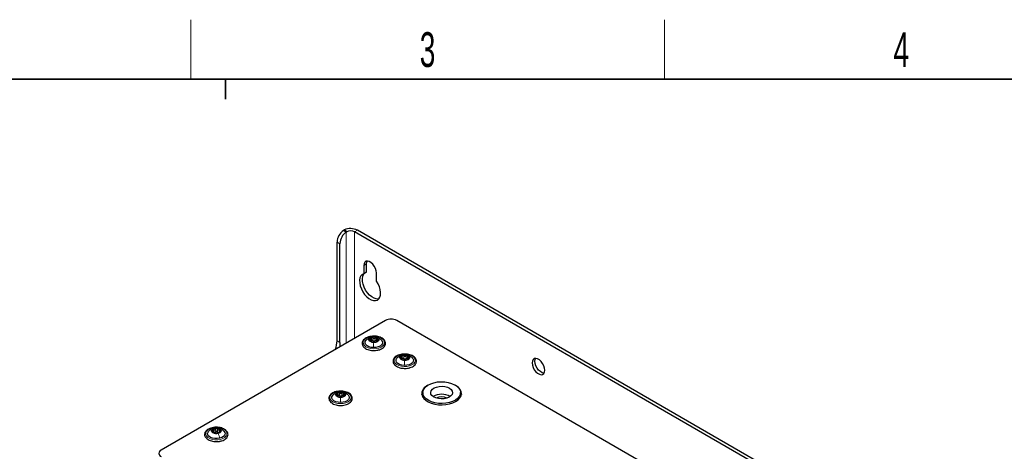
# Paper-space layout 'Blatt2' of a CAD drawing. Header units: millimetres. Extents: x 5 to 418, y 2 to 292.
# Tile 65 of 81: x 104 to 203, y 245 to 288. Entities that reach past the tile are written whole.
import ezdxf

# ---------------------------------------------------------------- set-up
doc = ezdxf.new("R2010")
doc.units = ezdxf.units.MM
doc.layers.add('SLD-0', color=7, linetype='Continuous')
doc.styles.add('SLDTEXTSTYLE0', font='TXT', dxfattribs={"width": 0.605})

psp = doc.layouts.new('Blatt2')

# ---------------------------------------------------------------- linework, layer by layer
at = {"color": 7, "linetype": 'Continuous', "lineweight": 25}
for p, q in [((136.874, 267.298), (136.948, 267.341)), ((136.874, 267.298), (137.157, 267.135)), ((137.201, 267.162), (136.948, 267.341)), ((137.157, 267.135), (137.201, 267.162)), ((192.028, 235.952), (138.005, 267.139)), ((192.311, 236.115), (138.288, 267.302)), ((136.237, 256.177), (136.237, 266.118)), ((136.52, 256.014), (136.52, 265.955)), ((138.924, 263.75), (138.924, 262.934)), ((139.207, 263.097), (138.924, 262.934)), ((139.207, 263.097), (139.207, 263.914)), ((140.197, 262.199), (140.197, 263.016)), ((141.116, 258.231), (118.503, 245.177)), ((187.785, 231.943), (142.248, 258.231)), ((139.674, 256.082), (139.674, 256.131)), ((139.693, 256.093), (139.693, 256.409)), ((139.966, 256.58), (139.886, 256.568)), ((140.192, 256.112), (140.192, 256.08)), ((140.211, 256.39), (140.211, 256.107)), ((142.783, 254.287), (142.783, 254.337)), ((142.807, 254.299), (142.807, 254.615)), ((143.084, 254.784), (143.006, 254.772)), ((143.301, 254.314), (143.301, 254.282)), ((143.325, 254.591), (143.325, 254.33)), ((136.329, 250.553), (136.329, 250.596)), ((136.333, 250.559), (136.333, 250.875)), ((136.848, 250.592), (136.848, 250.558)), ((136.853, 250.87), (136.853, 250.555)), ((144.873, 250.965), (144.873, 250.638)), ((148.673, 250.638), (148.657, 250.495)), ((148.673, 250.638), (148.673, 250.965)), ((123.741, 246.961), (123.741, 247.097)), ((124.381, 247.026), (124.381, 246.941))]:
    psp.add_line(p, q, dxfattribs=at)
at = {"color": 7, "linetype": 'Continuous', "lineweight": 18}
for p, q in [((137.157, 267.135), (137.157, 255.945)), ((138.288, 267.302), (138.005, 267.139)), ((138.005, 267.139), (138.005, 256.435)), ((136.52, 265.955), (136.237, 266.118)), ((139.207, 263.914), (138.924, 263.75)), ((136.237, 256.177), (136.52, 256.014)), ((139.566, 256.221), (139.566, 256.319)), ((139.843, 256.192), (139.843, 256.478)), ((139.966, 256.572), (139.962, 256.573)), ((140.072, 256.187), (140.072, 256.473)), ((140.327, 256.205), (140.327, 256.302)), ((142.678, 254.427), (142.678, 254.525)), ((142.958, 254.397), (142.958, 254.683)), ((143.083, 254.776), (143.078, 254.777)), ((143.187, 254.39), (143.187, 254.676)), ((143.439, 254.408), (143.439, 254.504)), ((136.211, 250.688), (136.211, 250.785)), ((136.48, 250.663), (136.48, 250.949)), ((136.596, 251.046), (136.595, 251.047)), ((136.709, 250.662), (136.709, 250.948)), ((136.972, 250.681), (136.972, 250.782)), ((123.812, 246.979), (123.812, 247.265)), ((123.821, 247.376), (123.87, 247.383)), ((124.023, 247.03), (124.023, 247.316)), ((124.197, 247.017), (124.197, 247.303)), ((124.379, 247.031), (124.379, 247.223)), ((123.676, 247.014), (123.676, 247.054)), ((124.417, 246.973), (124.417, 246.998))]:
    psp.add_line(p, q, dxfattribs=at)
at = {"color": 7, "linetype": 'Continuous', "lineweight": 25, "flags": 128}
for points in [[(140.197, 263.016), (140.171, 263.238), (140.096, 263.471), (139.978, 263.698), (139.825, 263.899), (139.651, 264.058), (139.47, 264.163), (139.296, 264.204), (139.144, 264.179), (139.025, 264.089), (138.95, 263.943), (138.924, 263.75)], [(139.207, 263.914), (139.233, 264.106), (139.275, 264.205)], [(138.924, 262.934), (138.756, 262.849), (138.626, 262.706), (138.54, 262.509), (138.502, 262.269), (138.513, 261.998), (138.574, 261.706), (138.681, 261.41), (138.83, 261.121), (139.013, 260.854), (139.221, 260.622), (139.446, 260.435), (139.676, 260.303), (139.9, 260.23), (140.109, 260.222), (140.292, 260.277), (140.44, 260.394), (140.547, 260.567), (140.608, 260.788), (140.62, 261.047), (140.581, 261.331), (140.495, 261.627), (140.365, 261.921), (140.197, 262.199)], [(140.439, 260.392), (140.392, 260.385), (140.183, 260.394), (139.959, 260.466), (139.729, 260.599), (139.504, 260.786), (139.296, 261.018), (139.113, 261.284), (138.964, 261.573), (138.857, 261.87), (138.796, 262.161), (138.785, 262.433), (138.823, 262.672), (138.909, 262.869), (138.995, 262.975)], [(139.908, 255.495), (139.661, 255.521), (139.438, 255.586), (139.255, 255.685), (139.128, 255.81), (139.067, 255.95), (139.077, 256.094), (139.157, 256.231), (139.178, 256.253)], [(139.923, 256.002), (139.735, 256.028), (139.579, 256.094), (139.478, 256.189), (139.448, 256.299), (139.493, 256.408), (139.607, 256.498), (139.771, 256.556), (139.962, 256.573)], [(140.7, 256.261), (140.757, 256.195), (140.818, 256.054), (140.808, 255.91), (140.728, 255.773), (140.584, 255.655), (140.389, 255.564), (140.157, 255.509), (139.908, 255.495)], [(139.962, 256.573), (140.15, 256.547), (140.306, 256.482), (140.407, 256.387), (140.437, 256.277), (140.392, 256.168), (140.279, 256.078), (140.114, 256.02), (139.923, 256.002)], [(136.52, 256.014), (136.499, 255.718), (136.469, 255.548)], [(143.011, 253.699), (142.765, 253.726), (142.542, 253.793), (142.361, 253.893), (142.236, 254.018), (142.178, 254.159), (142.19, 254.303), (142.272, 254.44), (142.288, 254.457)], [(143.029, 254.206), (142.842, 254.234), (142.687, 254.3), (142.588, 254.396), (142.56, 254.506), (142.606, 254.614), (142.722, 254.704), (142.887, 254.761), (143.078, 254.777)], [(143.811, 254.465), (143.871, 254.394), (143.93, 254.253), (143.918, 254.109), (143.835, 253.972), (143.69, 253.855), (143.493, 253.766), (143.26, 253.712), (143.011, 253.699)], [(143.078, 254.777), (143.266, 254.75), (143.421, 254.684), (143.52, 254.588), (143.548, 254.478), (143.501, 254.37), (143.386, 254.28), (143.221, 254.223), (143.029, 254.206)], [(155.895, 253.954), (155.921, 253.732), (155.996, 253.498), (156.115, 253.271), (156.267, 253.07), (156.441, 252.911), (156.622, 252.806), (156.796, 252.765), (156.948, 252.79), (157.067, 252.88), (157.142, 253.027), (157.168, 253.219), (157.142, 253.441), (157.067, 253.674), (156.948, 253.901), (156.796, 254.102), (156.622, 254.261), (156.441, 254.366), (156.267, 254.407), (156.115, 254.382), (155.996, 254.292), (155.921, 254.146), (155.895, 253.954)], [(156.178, 254.117), (156.204, 254.309), (156.246, 254.408)], [(157.1, 252.928), (157.079, 252.928), (156.905, 252.97), (156.724, 253.074), (156.55, 253.234), (156.397, 253.435), (156.279, 253.661), (156.204, 253.895), (156.178, 254.117)], [(145.395, 251.72), (145.231, 251.618), (145.018, 251.437), (144.868, 251.235), (144.787, 251.02), (144.778, 250.801), (144.841, 250.584), (144.974, 250.379), (145.172, 250.191), (145.428, 250.029), (145.732, 249.897), (146.074, 249.801), (146.442, 249.745), (146.821, 249.729), (147.198, 249.755), (147.561, 249.822), (147.894, 249.927), (148.187, 250.067), (148.187, 250.067)], [(145.163, 251.547), (145.39, 251.717), (145.671, 251.858), (145.994, 251.965), (146.347, 252.034), (146.717, 252.061), (147.088, 252.047), (147.448, 251.99), (147.781, 251.895), (148.076, 251.763), (148.321, 251.601), (148.506, 251.415), (148.625, 251.211), (148.672, 250.998), (148.647, 250.783), (148.55, 250.576), (148.384, 250.383), (148.156, 250.213), (147.876, 250.071), (147.552, 249.964), (147.199, 249.896), (146.83, 249.869), (146.458, 249.883), (146.099, 249.939), (145.765, 250.035), (145.47, 250.167), (145.226, 250.329), (145.04, 250.515), (144.922, 250.719), (144.874, 250.932), (144.9, 251.147), (144.997, 251.354), (145.163, 251.547)], [(145.841, 251.302), (146.024, 251.43), (146.258, 251.526), (146.527, 251.584), (146.812, 251.599), (147.096, 251.572), (147.357, 251.503), (147.578, 251.398), (147.745, 251.263), (147.845, 251.107), (147.873, 250.942), (147.825, 250.779), (147.706, 250.628), (147.523, 250.5), (147.289, 250.404), (147.02, 250.346), (146.734, 250.33), (146.451, 250.358), (146.19, 250.427), (145.968, 250.532), (145.802, 250.667), (145.701, 250.822), (145.674, 250.987), (145.722, 251.151), (145.841, 251.302)], [(148.187, 250.067), (148.43, 250.236), (148.612, 250.429), (148.728, 250.638), (148.773, 250.856), (148.746, 251.075), (148.647, 251.287), (148.481, 251.484), (148.253, 251.66), (148.151, 251.72)], [(136.583, 249.967), (136.336, 249.989), (136.109, 250.05), (135.921, 250.146), (135.787, 250.268), (135.719, 250.407), (135.721, 250.552), (135.794, 250.69), (135.829, 250.729)], [(136.587, 250.475), (136.398, 250.498), (136.238, 250.561), (136.132, 250.654), (136.096, 250.763), (136.135, 250.872), (136.244, 250.965), (136.405, 251.026), (136.595, 251.047)], [(137.35, 250.732), (137.395, 250.682), (137.463, 250.543), (137.461, 250.398), (137.388, 250.26), (137.251, 250.139), (137.06, 250.045), (136.832, 249.986), (136.583, 249.967)], [(136.595, 251.047), (136.784, 251.024), (136.944, 250.961), (137.05, 250.868), (137.086, 250.758), (137.047, 250.649), (136.938, 250.557), (136.776, 250.496), (136.587, 250.475)], [(144.785, 250.761), (144.819, 250.884), (144.874, 251.001)], [(144.889, 250.495), (144.874, 250.606), (144.873, 250.638)], [(148.672, 251.001), (148.705, 250.937), (148.762, 250.761)], [(124.252, 246.856), (124.062, 246.834), (123.873, 246.855), (123.712, 246.917), (123.604, 247.01), (123.566, 247.119), (123.603, 247.228), (123.71, 247.321), (123.87, 247.383)], [(123.87, 247.383), (124.06, 247.405), (124.249, 247.384), (124.41, 247.322), (124.518, 247.23), (124.556, 247.12), (124.519, 247.011), (124.412, 246.918), (124.252, 246.856)], [(124.4, 246.365), (124.157, 246.329), (123.907, 246.334), (123.669, 246.379), (123.463, 246.461), (123.305, 246.574), (123.209, 246.707), (123.182, 246.851), (123.225, 246.993), (123.298, 247.087)], [(124.819, 247.092), (124.913, 246.961), (124.941, 246.817), (124.897, 246.675), (124.785, 246.545), (124.615, 246.439), (124.4, 246.365)]]:
    psp.add_lwpolyline(points, dxfattribs=at)
at = {"color": 7, "linetype": 'Continuous', "lineweight": 18, "flags": 128}
for points in [[(139.9, 255.379), (139.622, 255.407), (139.366, 255.475), (139.149, 255.579), (138.987, 255.712), (138.889, 255.865), (138.863, 256.027), (138.911, 256.187), (139.029, 256.335), (139.21, 256.46), (139.44, 256.554), (139.705, 256.61), (139.985, 256.625), (140.263, 256.597), (140.519, 256.529), (140.736, 256.425), (140.899, 256.292), (140.996, 256.14), (141.022, 255.977), (140.974, 255.817), (140.856, 255.669), (140.675, 255.544), (140.445, 255.45), (140.181, 255.394), (139.9, 255.379)], [(143.001, 253.583), (142.723, 253.612), (142.468, 253.682), (142.253, 253.787), (142.093, 253.921), (141.998, 254.075), (141.975, 254.237), (142.026, 254.397), (142.146, 254.544), (142.329, 254.668), (142.561, 254.761), (142.826, 254.815), (143.107, 254.829), (143.385, 254.8), (143.639, 254.73), (143.854, 254.625), (144.015, 254.491), (144.11, 254.337), (144.133, 254.175), (144.082, 254.015), (143.961, 253.868), (143.779, 253.744), (143.547, 253.651), (143.282, 253.597), (143.001, 253.583)], [(136.582, 249.852), (136.302, 249.874), (136.043, 249.938), (135.821, 250.038), (135.651, 250.168), (135.545, 250.319), (135.511, 250.48), (135.55, 250.642), (135.66, 250.791), (135.834, 250.92), (136.059, 251.018), (136.32, 251.079), (136.6, 251.098), (136.879, 251.076), (137.139, 251.012), (137.361, 250.912), (137.531, 250.782), (137.637, 250.631), (137.671, 250.47), (137.632, 250.309), (137.522, 250.159), (137.348, 250.03), (137.123, 249.932), (136.862, 249.871), (136.582, 249.852)], [(124.477, 246.258), (124.205, 246.216), (123.923, 246.216), (123.65, 246.257), (123.406, 246.338), (123.206, 246.453), (123.064, 246.594), (122.991, 246.751), (122.99, 246.914), (123.062, 247.071), (123.203, 247.212), (123.401, 247.328), (123.645, 247.409), (123.917, 247.452), (124.199, 247.452), (124.472, 247.41), (124.716, 247.329), (124.916, 247.215), (125.058, 247.074), (125.131, 246.917), (125.132, 246.754), (125.06, 246.597), (124.919, 246.456), (124.721, 246.34), (124.477, 246.258)]]:
    psp.add_lwpolyline(points, dxfattribs=at)
at = {"color": 7, "linetype": 'Continuous', "lineweight": 25}
for centre, radius, start, end in [((137.791, 266.042), 1.556, 126.13771, 177.17782), ((138.074, 265.878), 1.556, 126.13771, 177.17782), ((137.577, 265.918), 1.556, 62.82623, 113.85877), ((137.579, 266.308), 0.934, 62.82623, 113.85877), ((141.682, 257.139), 1.23, 62.60967, 117.39033), ((133.663, 256.225), 2.575, 339.42624, 358.94564), ((139.779, 256.226), 0.295, 99.00572, 165.86484), ((139.754, 256.326), 0.263, 185.99813, 258.6452), ((139.943, 256.766), 0.738, 250.94621, 286.43254), ((139.942, 255.81), 0.738, 70.94621, 106.43254), ((139.962, 256.402), 0.27, 262.05665, 275.3221), ((140.106, 256.35), 0.295, 279.00572, 345.86484), ((140.131, 256.25), 0.263, 5.99813, 78.6452), ((142.894, 254.427), 0.3, 98.7375, 164.91019), ((142.862, 254.527), 0.259, 184.95634, 258.33206), ((143.055, 254.969), 0.737, 250.61363, 286.12074), ((143.053, 254.015), 0.737, 70.61363, 106.12074), ((143.078, 254.606), 0.27, 261.73062, 275.00375), ((143.214, 254.557), 0.3, 278.7375, 344.91019), ((143.246, 254.457), 0.259, 4.95634, 78.33206), ((136.418, 250.709), 0.282, 99.88755, 168.97521), ((136.412, 250.807), 0.275, 189.25955, 259.60435), ((136.591, 251.24), 0.739, 251.99063, 287.4411), ((136.591, 250.282), 0.739, 71.99063, 107.4411), ((136.595, 250.876), 0.271, 263.08976, 276.34197), ((136.764, 250.813), 0.282, 279.88755, 348.97521), ((136.77, 250.714), 0.275, 9.25955, 79.60435), ((146.773, 249.162), 1.63, 58.86612, 121.13388), ((146.773, 249.195), 1.329, 66.16649, 113.83351), ((123.792, 247.122), 0.178, 119.63826, 215.13049), ((124.051, 246.747), 0.634, 83.84604, 123.22668), ((124.116, 246.888), 0.49, 42.69233, 89.73529), ((124.33, 247.117), 0.178, 299.63826, 35.13049), ((124.006, 247.352), 0.49, 222.69233, 269.73529), ((123.881, 247.174), 0.232, 276.18298, 290.88974), ((124.071, 247.492), 0.634, 263.84604, 303.22668), ((124.33, 247.088), 0.178, 237.42957, 254.99805), ((118.627, 244.85), 0.349, 110.78342, 249.21658)]:
    psp.add_arc(centre, radius, start, end, dxfattribs=at)
for points, knots in [([(140.06, 256.64), (139.969, 256.642), (139.787, 256.646), (139.52, 256.603), (139.274, 256.527), (139.063, 256.417), (138.898, 256.276), (138.791, 256.111), (138.751, 255.933), (138.781, 255.758), (138.87, 255.6), (139.013, 255.461), (139.205, 255.344), (139.439, 255.259), (139.67, 255.209), (139.82, 255.204), (139.88, 255.202)], [0, 0, 0, 0, 0.073633, 0.147829, 0.222279, 0.297207, 0.372722, 0.447963, 0.520685, 0.590238, 0.65904, 0.729779, 0.803049, 0.877403, 0.951675, 1, 1, 1, 1]), ([(139.757, 256.548), (139.714, 256.544), (139.591, 256.531), (139.381, 256.428), (139.247, 256.313), (139.175, 256.25)], [0, 0, 0, 0, 0.197299, 0.563395, 1, 1, 1, 1]), ([(139.566, 256.319), (139.557, 256.321), (139.538, 256.326), (139.515, 256.324), (139.498, 256.315), (139.494, 256.304), (139.493, 256.298)], [0, 0, 0, 0, 0.249852, 0.499902, 0.750115, 1, 1, 1, 1]), ([(139.493, 256.298), (139.494, 256.292), (139.495, 256.279), (139.51, 256.256), (139.532, 256.235), (139.55, 256.224), (139.559, 256.218)], [0, 0, 0, 0, 0.249991, 0.499611, 0.749127, 1, 1, 1, 1]), ([(139.665, 256.101), (139.67, 256.104), (139.677, 256.11), (139.669, 256.125), (139.657, 256.141), (139.638, 256.16), (139.606, 256.187), (139.578, 256.206), (139.559, 256.218)], [0, 0, 0, 0, 0.2491995, 0.3743362, 0.4989302, 0.6240074, 0.7497593, 1, 1, 1, 1]), ([(139.566, 256.319), (139.585, 256.315), (139.615, 256.308), (139.648, 256.315), (139.67, 256.327), (139.684, 256.347), (139.696, 256.381), (139.691, 256.411), (139.688, 256.431)], [0, 0, 0, 0, 0.249201, 0.374338, 0.498932, 0.624008, 0.74976, 1, 1, 1, 1]), ([(139.665, 256.101), (139.663, 256.1), (139.658, 256.097), (139.663, 256.088), (139.677, 256.078), (139.694, 256.072), (139.702, 256.068)], [0, 0, 0, 0, 0.249815, 0.499908, 0.75012, 1, 1, 1, 1]), ([(139.733, 256.518), (139.724, 256.514), (139.707, 256.506), (139.691, 256.485), (139.683, 256.459), (139.686, 256.44), (139.688, 256.431)], [0, 0, 0, 0, 0.249857, 0.499466, 0.749011, 1, 1, 1, 1]), ([(139.693, 256.199), (139.697, 256.206), (139.707, 256.221), (139.732, 256.234), (139.763, 256.237), (139.794, 256.23), (139.822, 256.215), (139.836, 256.2), (139.843, 256.192)], [0, 0, 0, 0, 0.158727, 0.326446, 0.494296, 0.66303, 0.831175, 1, 1, 1, 1]), ([(139.702, 256.068), (139.712, 256.065), (139.731, 256.059), (139.762, 256.052), (139.791, 256.048), (139.806, 256.047), (139.813, 256.047)], [0, 0, 0, 0, 0.250033, 0.499632, 0.749228, 1, 1, 1, 1]), ([(139.843, 256.478), (139.836, 256.486), (139.822, 256.501), (139.794, 256.516), (139.763, 256.523), (139.743, 256.52), (139.733, 256.518)], [0, 0, 0, 0, 0.249807, 0.500055, 0.750309, 1, 1, 1, 1]), ([(139.843, 256.478), (139.858, 256.462), (139.88, 256.438), (139.922, 256.42), (139.955, 256.414), (139.989, 256.418), (140.032, 256.434), (140.056, 256.457), (140.072, 256.473)], [0, 0, 0, 0, 0.2491679, 0.3743031, 0.4989033, 0.6239875, 0.7497462, 1, 1, 1, 1]), ([(139.924, 256.134), (139.908, 256.141), (139.876, 256.154), (139.854, 256.179), (139.843, 256.192)], [0, 0, 0, 0, 0.498459, 1, 1, 1, 1]), ([(140.709, 256.252), (140.607, 256.336), (140.446, 256.47), (140.169, 256.561), (140.032, 256.574), (139.966, 256.58)], [0, 0, 0, 0, 0.475375, 0.74858, 1, 1, 1, 1]), ([(140.072, 256.187), (140.06, 256.175), (140.036, 256.15), (140.003, 256.139), (139.987, 256.133)], [0, 0, 0, 0, 0.50155, 1, 1, 1, 1]), ([(140.042, 256.042), (140.049, 256.042), (140.063, 256.042), (140.091, 256.045), (140.122, 256.05), (140.142, 256.055), (140.152, 256.058)], [0, 0, 0, 0, 0.249807, 0.500055, 0.750309, 1, 1, 1, 1]), ([(141.122, 255.889), (141.122, 255.923), (141.122, 256.013), (141.07, 256.156), (140.958, 256.306), (140.792, 256.435), (140.58, 256.54), (140.332, 256.608), (140.152, 256.641), (140.06, 256.64), (140.06, 256.64)], [0, 0, 0, 0, 0.085956, 0.231042, 0.377474, 0.529417, 0.685488, 0.84242, 0.999009, 1, 1, 1, 1]), ([(140.183, 256.508), (140.173, 256.51), (140.154, 256.514), (140.123, 256.509), (140.094, 256.495), (140.079, 256.48), (140.072, 256.473)], [0, 0, 0, 0, 0.250033, 0.499632, 0.749228, 1, 1, 1, 1]), ([(140.072, 256.187), (140.079, 256.194), (140.094, 256.209), (140.123, 256.223), (140.154, 256.228), (140.183, 256.223), (140.204, 256.213), (140.21, 256.202), (140.211, 256.199)], [0, 0, 0, 0, 0.186267, 0.371123, 0.556866, 0.742466, 0.928214, 1, 1, 1, 1]), ([(140.152, 256.058), (140.161, 256.061), (140.179, 256.067), (140.195, 256.076), (140.202, 256.084), (140.199, 256.087), (140.197, 256.089)], [0, 0, 0, 0, 0.249857, 0.499466, 0.749011, 1, 1, 1, 1]), ([(140.22, 256.419), (140.222, 256.428), (140.227, 256.446), (140.222, 256.472), (140.208, 256.495), (140.191, 256.503), (140.183, 256.508)], [0, 0, 0, 0, 0.249815, 0.499908, 0.75012, 1, 1, 1, 1]), ([(140.32, 256.201), (140.3, 256.189), (140.271, 256.172), (140.237, 256.146), (140.216, 256.128), (140.201, 256.113), (140.19, 256.098), (140.194, 256.093), (140.197, 256.089)], [0, 0, 0, 0, 0.249201, 0.374338, 0.498932, 0.624008, 0.74976, 1, 1, 1, 1]), ([(140.22, 256.419), (140.215, 256.399), (140.208, 256.37), (140.216, 256.336), (140.228, 256.315), (140.247, 256.301), (140.279, 256.292), (140.307, 256.298), (140.327, 256.302)], [0, 0, 0, 0, 0.249199, 0.374336, 0.49893, 0.624007, 0.749759, 1, 1, 1, 1]), ([(140.32, 256.201), (140.329, 256.206), (140.347, 256.217), (140.37, 256.237), (140.388, 256.258), (140.391, 256.271), (140.392, 256.278)], [0, 0, 0, 0, 0.249852, 0.499902, 0.750115, 1, 1, 1, 1]), ([(140.392, 256.278), (140.392, 256.283), (140.39, 256.295), (140.375, 256.304), (140.353, 256.307), (140.335, 256.304), (140.327, 256.302)], [0, 0, 0, 0, 0.249991, 0.499611, 0.749127, 1, 1, 1, 1]), ([(140.042, 256.042), (140.027, 256.042), (140.005, 256.042), (139.964, 256.041), (139.93, 256.041), (139.896, 256.043), (139.854, 256.045), (139.829, 256.046), (139.813, 256.047)], [0, 0, 0, 0, 0.249168, 0.374303, 0.498903, 0.623987, 0.749746, 1, 1, 1, 1]), ([(139.88, 255.202), (139.911, 255.2), (140.033, 255.192), (140.221, 255.21), (140.361, 255.247), (140.419, 255.262)], [0, 0, 0, 0, 0.171068, 0.66262, 1, 1, 1, 1]), ([(140.419, 255.262), (140.446, 255.268), (140.559, 255.292), (140.731, 255.372), (140.92, 255.498), (141.049, 255.648), (141.109, 255.784), (141.119, 255.864), (141.122, 255.889)], [0, 0, 0, 0, 0.067623, 0.283211, 0.50045, 0.718665, 0.911234, 1, 1, 1, 1]), ([(143.182, 254.843), (143.092, 254.846), (142.91, 254.851), (142.643, 254.81), (142.396, 254.735), (142.183, 254.626), (142.015, 254.487), (141.905, 254.323), (141.863, 254.145), (141.889, 253.97), (141.976, 253.811), (142.116, 253.671), (142.306, 253.553), (142.539, 253.466), (142.769, 253.414), (142.92, 253.409), (142.98, 253.407)], [0, 0, 0, 0, 0.07328, 0.147476, 0.221914, 0.296822, 0.372319, 0.447622, 0.520507, 0.590162, 0.658951, 0.729568, 0.802756, 0.877096, 0.951382, 1, 1, 1, 1]), ([(142.869, 254.752), (142.826, 254.748), (142.703, 254.735), (142.493, 254.632), (142.359, 254.517), (142.286, 254.454)], [0, 0, 0, 0, 0.195678, 0.563904, 1, 1, 1, 1]), ([(142.678, 254.525), (142.669, 254.528), (142.651, 254.532), (142.627, 254.53), (142.609, 254.522), (142.606, 254.51), (142.604, 254.505)], [0, 0, 0, 0, 0.249852, 0.499902, 0.750115, 1, 1, 1, 1]), ([(142.604, 254.505), (142.605, 254.498), (142.606, 254.485), (142.621, 254.463), (142.643, 254.442), (142.66, 254.43), (142.669, 254.424)], [0, 0, 0, 0, 0.249991, 0.499611, 0.749127, 1, 1, 1, 1]), ([(142.774, 254.307), (142.779, 254.31), (142.786, 254.315), (142.779, 254.331), (142.767, 254.346), (142.748, 254.365), (142.717, 254.393), (142.688, 254.412), (142.669, 254.424)], [0, 0, 0, 0, 0.249199, 0.374336, 0.49893, 0.624007, 0.749759, 1, 1, 1, 1]), ([(142.678, 254.525), (142.698, 254.52), (142.727, 254.513), (142.761, 254.52), (142.782, 254.533), (142.798, 254.553), (142.809, 254.587), (142.805, 254.616), (142.802, 254.636)], [0, 0, 0, 0, 0.249201, 0.374338, 0.498932, 0.624008, 0.74976, 1, 1, 1, 1]), ([(142.774, 254.307), (142.772, 254.305), (142.767, 254.302), (142.771, 254.294), (142.785, 254.284), (142.802, 254.277), (142.81, 254.274)], [0, 0, 0, 0, 0.2498147, 0.4999078, 0.7501201, 1, 1, 1, 1]), ([(142.848, 254.723), (142.84, 254.719), (142.822, 254.712), (142.805, 254.69), (142.798, 254.664), (142.801, 254.646), (142.802, 254.636)], [0, 0, 0, 0, 0.249857, 0.499466, 0.749011, 1, 1, 1, 1]), ([(142.807, 254.403), (142.807, 254.403), (142.809, 254.412), (142.823, 254.425), (142.847, 254.439), (142.878, 254.442), (142.909, 254.435), (142.938, 254.42), (142.951, 254.404), (142.958, 254.397)], [0, 0, 0, 0, 0.0008751, 0.1670712, 0.3331274, 0.4993122, 0.6663729, 0.8328491, 1, 1, 1, 1]), ([(142.81, 254.274), (142.819, 254.27), (142.838, 254.264), (142.87, 254.257), (142.899, 254.253), (142.914, 254.252), (142.921, 254.252)], [0, 0, 0, 0, 0.250033, 0.499632, 0.749228, 1, 1, 1, 1]), ([(142.958, 254.683), (142.951, 254.69), (142.938, 254.705), (142.909, 254.721), (142.878, 254.728), (142.858, 254.725), (142.848, 254.723)], [0, 0, 0, 0, 0.249807, 0.500055, 0.750309, 1, 1, 1, 1]), ([(143.15, 254.245), (143.135, 254.245), (143.113, 254.245), (143.072, 254.245), (143.038, 254.245), (143.004, 254.247), (142.962, 254.25), (142.937, 254.251), (142.921, 254.252)], [0, 0, 0, 0, 0.249168, 0.374303, 0.498903, 0.623987, 0.749746, 1, 1, 1, 1]), ([(142.958, 254.683), (142.973, 254.666), (142.995, 254.642), (143.036, 254.624), (143.07, 254.618), (143.103, 254.622), (143.146, 254.637), (143.171, 254.661), (143.187, 254.676)], [0, 0, 0, 0, 0.249168, 0.374303, 0.498903, 0.623987, 0.749746, 1, 1, 1, 1]), ([(143.039, 254.338), (143.023, 254.345), (142.991, 254.358), (142.969, 254.384), (142.958, 254.397)], [0, 0, 0, 0, 0.498459, 1, 1, 1, 1]), ([(143.82, 254.456), (143.719, 254.54), (143.559, 254.673), (143.285, 254.764), (143.149, 254.777), (143.084, 254.784)], [0, 0, 0, 0, 0.475518, 0.748473, 1, 1, 1, 1]), ([(143.187, 254.39), (143.175, 254.378), (143.151, 254.354), (143.118, 254.342), (143.101, 254.337)], [0, 0, 0, 0, 0.50155, 1, 1, 1, 1]), ([(143.15, 254.245), (143.157, 254.245), (143.17, 254.245), (143.198, 254.248), (143.23, 254.253), (143.25, 254.258), (143.259, 254.261)], [0, 0, 0, 0, 0.2498071, 0.5000551, 0.7503094, 1, 1, 1, 1]), ([(144.232, 254.085), (144.233, 254.119), (144.235, 254.209), (144.186, 254.353), (144.075, 254.504), (143.912, 254.634), (143.702, 254.74), (143.455, 254.81), (143.275, 254.844), (143.183, 254.843), (143.182, 254.843)], [0, 0, 0, 0, 0.085935, 0.231028, 0.377238, 0.52888, 0.684796, 0.841693, 0.998253, 1, 1, 1, 1]), ([(143.298, 254.71), (143.288, 254.712), (143.269, 254.717), (143.238, 254.711), (143.209, 254.698), (143.194, 254.683), (143.187, 254.676)], [0, 0, 0, 0, 0.250033, 0.499632, 0.749228, 1, 1, 1, 1]), ([(143.187, 254.39), (143.194, 254.397), (143.209, 254.412), (143.238, 254.426), (143.269, 254.431), (143.298, 254.426), (143.318, 254.415), (143.324, 254.406), (143.325, 254.404)], [0, 0, 0, 0, 0.189319, 0.377204, 0.56599, 0.754631, 0.943422, 1, 1, 1, 1]), ([(143.259, 254.261), (143.268, 254.264), (143.286, 254.269), (143.303, 254.279), (143.31, 254.287), (143.307, 254.29), (143.306, 254.291)], [0, 0, 0, 0, 0.249857, 0.499466, 0.749011, 1, 1, 1, 1]), ([(143.334, 254.621), (143.336, 254.63), (143.341, 254.649), (143.336, 254.675), (143.323, 254.697), (143.306, 254.706), (143.298, 254.71)], [0, 0, 0, 0, 0.249815, 0.499908, 0.75012, 1, 1, 1, 1]), ([(143.43, 254.403), (143.41, 254.391), (143.381, 254.374), (143.347, 254.348), (143.325, 254.331), (143.31, 254.316), (143.299, 254.3), (143.303, 254.295), (143.306, 254.291)], [0, 0, 0, 0, 0.249201, 0.3743378, 0.4989316, 0.6240084, 0.74976, 1, 1, 1, 1]), ([(143.334, 254.621), (143.329, 254.602), (143.322, 254.572), (143.329, 254.538), (143.341, 254.517), (143.36, 254.503), (143.391, 254.494), (143.42, 254.5), (143.439, 254.504)], [0, 0, 0, 0, 0.249199, 0.374336, 0.49893, 0.624007, 0.749759, 1, 1, 1, 1]), ([(143.43, 254.403), (143.439, 254.408), (143.457, 254.418), (143.481, 254.438), (143.499, 254.46), (143.502, 254.473), (143.503, 254.479)], [0, 0, 0, 0, 0.249852, 0.499902, 0.750115, 1, 1, 1, 1]), ([(143.503, 254.479), (143.503, 254.485), (143.502, 254.496), (143.487, 254.506), (143.465, 254.509), (143.447, 254.505), (143.439, 254.504)], [0, 0, 0, 0, 0.249991, 0.499611, 0.749127, 1, 1, 1, 1]), ([(143.52, 253.463), (143.547, 253.469), (143.66, 253.493), (143.833, 253.571), (144.024, 253.695), (144.156, 253.845), (144.218, 253.98), (144.229, 254.06), (144.232, 254.085)], [0, 0, 0, 0, 0.066581, 0.282185, 0.499426, 0.717761, 0.910729, 1, 1, 1, 1]), ([(142.98, 253.407), (143.011, 253.404), (143.132, 253.395), (143.32, 253.412), (143.462, 253.448), (143.52, 253.463)], [0, 0, 0, 0, 0.1691, 0.6604, 1, 1, 1, 1]), ([(136.673, 251.115), (136.672, 251.115), (136.582, 251.125), (136.395, 251.111), (136.131, 251.069), (135.889, 250.986), (135.684, 250.871), (135.527, 250.727), (135.429, 250.559), (135.4, 250.379), (135.439, 250.207), (135.536, 250.051), (135.686, 249.915), (135.885, 249.803), (136.124, 249.722), (136.356, 249.677), (136.506, 249.675), (136.564, 249.674)], [0, 0, 0, 0, 0.000723, 0.074811, 0.149014, 0.223503, 0.298501, 0.374067, 0.449078, 0.521269, 0.590539, 0.659441, 0.730573, 0.804085, 0.878438, 0.952669, 1, 1, 1, 1]), ([(137.771, 250.387), (137.769, 250.42), (137.765, 250.51), (137.706, 250.652), (137.585, 250.799), (137.412, 250.925), (137.194, 251.024), (136.943, 251.093), (136.762, 251.108), (136.673, 251.115)], [0, 0, 0, 0, 0.086011, 0.231188, 0.378402, 0.53128, 0.687805, 0.844845, 1, 1, 1, 1]), ([(136.405, 251.022), (136.361, 251.017), (136.24, 251.003), (136.03, 250.901), (135.897, 250.787), (135.823, 250.723)], [0, 0, 0, 0, 0.199888, 0.559581, 1, 1, 1, 1]), ([(136.211, 250.785), (136.202, 250.787), (136.184, 250.792), (136.161, 250.789), (136.145, 250.78), (136.142, 250.769), (136.141, 250.763)], [0, 0, 0, 0, 0.249852, 0.499902, 0.750115, 1, 1, 1, 1]), ([(136.141, 250.763), (136.142, 250.757), (136.144, 250.744), (136.16, 250.722), (136.182, 250.701), (136.2, 250.69), (136.209, 250.684)], [0, 0, 0, 0, 0.2499907, 0.4996106, 0.7491271, 1, 1, 1, 1]), ([(136.322, 250.569), (136.326, 250.573), (136.332, 250.578), (136.323, 250.593), (136.31, 250.609), (136.29, 250.627), (136.258, 250.654), (136.229, 250.672), (136.209, 250.684)], [0, 0, 0, 0, 0.249199, 0.374336, 0.49893, 0.624007, 0.749759, 1, 1, 1, 1]), ([(136.211, 250.785), (136.23, 250.781), (136.259, 250.775), (136.292, 250.782), (136.313, 250.795), (136.326, 250.816), (136.336, 250.85), (136.331, 250.879), (136.327, 250.899)], [0, 0, 0, 0, 0.249201, 0.374338, 0.498932, 0.624008, 0.74976, 1, 1, 1, 1]), ([(136.322, 250.569), (136.32, 250.568), (136.316, 250.565), (136.322, 250.556), (136.337, 250.547), (136.354, 250.54), (136.363, 250.537)], [0, 0, 0, 0, 0.249815, 0.499908, 0.75012, 1, 1, 1, 1]), ([(136.369, 250.987), (136.361, 250.983), (136.343, 250.975), (136.328, 250.953), (136.322, 250.927), (136.325, 250.909), (136.327, 250.899)], [0, 0, 0, 0, 0.249857, 0.499466, 0.749011, 1, 1, 1, 1]), ([(136.333, 250.672), (136.337, 250.677), (136.345, 250.69), (136.368, 250.703), (136.398, 250.707), (136.43, 250.701), (136.458, 250.686), (136.473, 250.671), (136.48, 250.663)], [0, 0, 0, 0, 0.1296102, 0.3031348, 0.4767937, 0.651368, 0.8253315, 1, 1, 1, 1]), ([(136.363, 250.537), (136.372, 250.534), (136.392, 250.528), (136.423, 250.522), (136.452, 250.519), (136.466, 250.518), (136.473, 250.518)], [0, 0, 0, 0, 0.250033, 0.499632, 0.749228, 1, 1, 1, 1]), ([(136.48, 250.949), (136.473, 250.957), (136.459, 250.972), (136.43, 250.986), (136.398, 250.993), (136.379, 250.989), (136.369, 250.987)], [0, 0, 0, 0, 0.249807, 0.500055, 0.750309, 1, 1, 1, 1]), ([(136.702, 250.517), (136.687, 250.516), (136.664, 250.516), (136.622, 250.515), (136.588, 250.514), (136.555, 250.515), (136.512, 250.517), (136.489, 250.517), (136.473, 250.518)], [0, 0, 0, 0, 0.249168, 0.374303, 0.498903, 0.623987, 0.749746, 1, 1, 1, 1]), ([(136.48, 250.949), (136.495, 250.933), (136.518, 250.909), (136.56, 250.892), (136.593, 250.887), (136.627, 250.892), (136.67, 250.908), (136.693, 250.932), (136.709, 250.948)], [0, 0, 0, 0, 0.249168, 0.374303, 0.498903, 0.623987, 0.749746, 1, 1, 1, 1]), ([(136.563, 250.607), (136.546, 250.613), (136.514, 250.626), (136.491, 250.651), (136.48, 250.663)], [0, 0, 0, 0, 0.498459, 1, 1, 1, 1]), ([(136.564, 249.674), (136.597, 249.673), (136.72, 249.667), (136.934, 249.695), (137.188, 249.759), (137.411, 249.86), (137.591, 249.992), (137.717, 250.15), (137.766, 250.288), (137.77, 250.368), (137.771, 250.387)], [0, 0, 0, 0, 0.053821, 0.20289, 0.352359, 0.50266, 0.654137, 0.80598, 0.954193, 1, 1, 1, 1]), ([(137.358, 250.724), (137.311, 250.767), (137.209, 250.862), (137.015, 250.967), (136.796, 251.039), (136.661, 251.048), (136.596, 251.053)], [0, 0, 0, 0, 0.226821, 0.490372, 0.7577, 1, 1, 1, 1]), ([(136.709, 250.662), (136.697, 250.65), (136.674, 250.625), (136.641, 250.613), (136.625, 250.607)], [0, 0, 0, 0, 0.50155, 1, 1, 1, 1]), ([(136.702, 250.517), (136.709, 250.517), (136.723, 250.517), (136.752, 250.52), (136.783, 250.526), (136.803, 250.532), (136.813, 250.535)], [0, 0, 0, 0, 0.249807, 0.500055, 0.750309, 1, 1, 1, 1]), ([(136.819, 250.985), (136.81, 250.987), (136.79, 250.991), (136.759, 250.985), (136.73, 250.97), (136.716, 250.955), (136.709, 250.948)], [0, 0, 0, 0, 0.250033, 0.499632, 0.749228, 1, 1, 1, 1]), ([(136.709, 250.662), (136.716, 250.67), (136.73, 250.684), (136.759, 250.699), (136.79, 250.705), (136.82, 250.7), (136.842, 250.689), (136.85, 250.676), (136.853, 250.672)], [0, 0, 0, 0, 0.177994, 0.35464, 0.532133, 0.70949, 0.886987, 1, 1, 1, 1]), ([(136.813, 250.535), (136.821, 250.538), (136.839, 250.544), (136.854, 250.554), (136.86, 250.562), (136.857, 250.565), (136.855, 250.566)], [0, 0, 0, 0, 0.249857, 0.499466, 0.749011, 1, 1, 1, 1]), ([(136.86, 250.897), (136.862, 250.906), (136.866, 250.924), (136.86, 250.95), (136.845, 250.973), (136.828, 250.981), (136.819, 250.985)], [0, 0, 0, 0, 0.249815, 0.499908, 0.75012, 1, 1, 1, 1]), ([(136.971, 250.68), (136.952, 250.669), (136.923, 250.651), (136.89, 250.624), (136.869, 250.606), (136.855, 250.591), (136.846, 250.575), (136.851, 250.57), (136.855, 250.566)], [0, 0, 0, 0, 0.249201, 0.3743378, 0.4989316, 0.6240084, 0.74976, 1, 1, 1, 1]), ([(136.86, 250.897), (136.856, 250.877), (136.85, 250.847), (136.859, 250.813), (136.872, 250.793), (136.892, 250.779), (136.924, 250.771), (136.953, 250.777), (136.972, 250.782)], [0, 0, 0, 0, 0.249199, 0.374336, 0.49893, 0.624007, 0.749759, 1, 1, 1, 1]), ([(136.971, 250.68), (136.98, 250.686), (136.998, 250.697), (137.021, 250.717), (137.037, 250.739), (137.04, 250.752), (137.041, 250.759)], [0, 0, 0, 0, 0.2498519, 0.4999015, 0.7501147, 1, 1, 1, 1]), ([(137.041, 250.759), (137.04, 250.764), (137.038, 250.776), (137.022, 250.785), (136.999, 250.788), (136.981, 250.784), (136.972, 250.782)], [0, 0, 0, 0, 0.249991, 0.499611, 0.749127, 1, 1, 1, 1]), ([(124.14, 247.472), (124.06, 247.473), (123.889, 247.476), (123.633, 247.434), (123.388, 247.357), (123.178, 247.246), (123.014, 247.105), (122.908, 246.94), (122.87, 246.761), (122.9, 246.587), (122.991, 246.429), (123.134, 246.29), (123.327, 246.174), (123.562, 246.088), (123.824, 246.036), (124.097, 246.024), (124.32, 246.038), (124.439, 246.069), (124.474, 246.079)], [0, 0, 0, 0, 0.0576769, 0.1237961, 0.1901441, 0.256923, 0.3242225, 0.3912476, 0.4559902, 0.517933, 0.5792528, 0.6423356, 0.7076591, 0.7739223, 0.8401036, 0.9061534, 0.9722131, 1, 1, 1, 1]), ([(123.82, 247.383), (123.777, 247.371), (123.687, 247.346), (123.497, 247.259), (123.376, 247.154), (123.293, 247.082)], [0, 0, 0, 0, 0.226332, 0.473835, 1, 1, 1, 1]), ([(123.676, 247.054), (123.691, 247.054), (123.714, 247.053), (123.733, 247.067), (123.741, 247.083), (123.741, 247.105), (123.734, 247.14), (123.717, 247.167), (123.705, 247.185)], [0, 0, 0, 0, 0.249201, 0.374338, 0.498932, 0.624008, 0.74976, 1, 1, 1, 1]), ([(123.703, 247.277), (123.698, 247.272), (123.687, 247.26), (123.683, 247.236), (123.689, 247.21), (123.7, 247.193), (123.705, 247.185)], [0, 0, 0, 0, 0.249857, 0.499466, 0.749011, 1, 1, 1, 1]), ([(123.812, 247.265), (123.803, 247.271), (123.785, 247.282), (123.755, 247.29), (123.725, 247.289), (123.711, 247.281), (123.703, 247.277)], [0, 0, 0, 0, 0.249807, 0.500055, 0.750309, 1, 1, 1, 1]), ([(123.812, 247.265), (123.831, 247.254), (123.86, 247.236), (123.904, 247.229), (123.937, 247.231), (123.966, 247.244), (124, 247.269), (124.014, 247.297), (124.023, 247.316)], [0, 0, 0, 0, 0.2491679, 0.3743031, 0.4989033, 0.6239875, 0.7497462, 1, 1, 1, 1]), ([(124.825, 247.086), (124.763, 247.142), (124.657, 247.237), (124.451, 247.344), (124.246, 247.402), (124.014, 247.418), (123.885, 247.395), (123.82, 247.383)], [0, 0, 0, 0, 0.2264184, 0.3843064, 0.624808, 0.8107623, 1, 1, 1, 1]), ([(124.119, 247.377), (124.108, 247.377), (124.087, 247.377), (124.058, 247.363), (124.035, 247.342), (124.027, 247.325), (124.023, 247.316)], [0, 0, 0, 0, 0.250033, 0.499632, 0.749228, 1, 1, 1, 1]), ([(124.197, 247.303), (124.195, 247.312), (124.191, 247.331), (124.174, 247.354), (124.15, 247.372), (124.129, 247.375), (124.119, 247.377)], [0, 0, 0, 0, 0.249815, 0.499908, 0.75012, 1, 1, 1, 1]), ([(125.139, 247.051), (125.116, 247.079), (125.053, 247.158), (124.907, 247.269), (124.694, 247.374), (124.445, 247.442), (124.254, 247.474), (124.152, 247.472), (124.14, 247.472)], [0, 0, 0, 0, 0.116196, 0.327348, 0.541899, 0.757588, 0.9728, 1, 1, 1, 1]), ([(124.197, 247.303), (124.201, 247.284), (124.207, 247.254), (124.232, 247.224), (124.257, 247.208), (124.286, 247.2), (124.327, 247.201), (124.358, 247.214), (124.379, 247.223)], [0, 0, 0, 0, 0.249199, 0.374336, 0.49893, 0.624007, 0.749759, 1, 1, 1, 1]), ([(124.476, 247.22), (124.471, 247.225), (124.461, 247.235), (124.436, 247.239), (124.407, 247.236), (124.388, 247.227), (124.379, 247.223)], [0, 0, 0, 0, 0.249991, 0.499611, 0.749127, 1, 1, 1, 1]), ([(124.446, 247.13), (124.431, 247.114), (124.408, 247.09), (124.389, 247.057), (124.381, 247.036), (124.381, 247.019), (124.389, 247.003), (124.406, 247), (124.417, 246.998)], [0, 0, 0, 0, 0.249201, 0.3743378, 0.4989316, 0.6240084, 0.74976, 1, 1, 1, 1]), ([(124.446, 247.13), (124.453, 247.137), (124.468, 247.152), (124.481, 247.177), (124.486, 247.201), (124.479, 247.213), (124.476, 247.22)], [0, 0, 0, 0, 0.2498519, 0.4999015, 0.7501147, 1, 1, 1, 1]), ([(123.676, 247.054), (123.669, 247.054), (123.654, 247.054), (123.641, 247.048), (123.637, 247.036), (123.643, 247.025), (123.646, 247.02)], [0, 0, 0, 0, 0.249852, 0.499902, 0.750115, 1, 1, 1, 1]), ([(123.646, 247.02), (123.651, 247.014), (123.661, 247.002), (123.686, 246.985), (123.715, 246.971), (123.734, 246.964), (123.743, 246.96)], [0, 0, 0, 0, 0.249991, 0.499611, 0.749127, 1, 1, 1, 1]), ([(123.925, 246.88), (123.921, 246.884), (123.915, 246.889), (123.89, 246.9), (123.865, 246.911), (123.836, 246.924), (123.795, 246.942), (123.764, 246.953), (123.743, 246.96)], [0, 0, 0, 0, 0.2491995, 0.3743362, 0.4989302, 0.6240074, 0.7497593, 1, 1, 1, 1]), ([(123.906, 246.944), (123.889, 246.946), (123.856, 246.951), (123.826, 246.97), (123.812, 246.979)], [0, 0, 0, 0, 0.498459, 1, 1, 1, 1]), ([(123.925, 246.88), (123.927, 246.879), (123.931, 246.876), (123.948, 246.87), (123.972, 246.865), (123.993, 246.863), (124.003, 246.862)], [0, 0, 0, 0, 0.2498147, 0.4999078, 0.7501201, 1, 1, 1, 1]), ([(124.023, 247.03), (124.016, 247.016), (124.003, 246.987), (123.977, 246.968), (123.964, 246.958)], [0, 0, 0, 0, 0.50155, 1, 1, 1, 1]), ([(124.003, 246.862), (124.014, 246.861), (124.035, 246.86), (124.064, 246.861), (124.087, 246.864), (124.095, 246.866), (124.099, 246.867)], [0, 0, 0, 0, 0.250033, 0.499632, 0.749228, 1, 1, 1, 1]), ([(124.023, 247.03), (124.027, 247.039), (124.035, 247.057), (124.058, 247.077), (124.087, 247.09), (124.119, 247.093), (124.149, 247.086), (124.174, 247.069), (124.191, 247.045), (124.195, 247.027), (124.197, 247.017)], [0, 0, 0, 0, 0.125193, 0.249438, 0.374279, 0.499024, 0.623869, 0.749369, 0.87443, 1, 1, 1, 1]), ([(124.311, 246.918), (124.291, 246.914), (124.262, 246.907), (124.218, 246.896), (124.186, 246.887), (124.156, 246.881), (124.122, 246.873), (124.108, 246.87), (124.099, 246.867)], [0, 0, 0, 0, 0.249168, 0.374303, 0.498903, 0.623987, 0.749746, 1, 1, 1, 1]), ([(124.235, 246.938), (124.225, 246.949), (124.205, 246.972), (124.199, 247.002), (124.197, 247.017)], [0, 0, 0, 0, 0.498457, 1, 1, 1, 1]), ([(124.311, 246.918), (124.319, 246.92), (124.337, 246.924), (124.368, 246.935), (124.397, 246.947), (124.411, 246.957), (124.419, 246.962)], [0, 0, 0, 0, 0.249807, 0.500055, 0.750309, 1, 1, 1, 1]), ([(124.419, 246.962), (124.424, 246.967), (124.435, 246.976), (124.439, 246.988), (124.433, 246.996), (124.422, 246.998), (124.417, 246.998)], [0, 0, 0, 0, 0.249857, 0.499466, 0.749011, 1, 1, 1, 1]), ([(124.474, 246.079), (124.524, 246.089), (124.661, 246.118), (124.854, 246.206), (125.041, 246.332), (125.17, 246.483), (125.24, 246.651), (125.246, 246.823), (125.2, 246.959), (125.153, 247.03), (125.139, 247.051)], [0, 0, 0, 0, 0.085561, 0.233747, 0.383071, 0.533028, 0.665282, 0.805908, 0.942729, 1, 1, 1, 1])]:
    psp.add_open_spline(points, degree=3, knots=knots, dxfattribs=at)
at = {"color": 7, "linetype": 'Continuous', "lineweight": 18}
for points in [[(139.908, 255.495), (139.91, 255.582), (139.914, 255.758), (139.92, 255.921), (139.923, 256.002)], [(143.011, 253.699), (143.013, 253.786), (143.019, 253.962), (143.026, 254.125), (143.029, 254.206)], [(136.583, 249.967), (136.584, 250.055), (136.585, 250.231), (136.586, 250.394), (136.587, 250.475)], [(124.4, 246.365), (124.379, 246.45), (124.337, 246.621), (124.28, 246.778), (124.252, 246.856)]]:
    psp.add_open_spline(points, degree=3, dxfattribs=at)
at = {"layer": 'SLD-0', "color": 7, "lineweight": 18}
for p, q in [((121.5, 282.5), (121.5, 288.5)), ((169.25, 282.5), (169.25, 288.5))]:
    psp.add_line(p, q, dxfattribs=at)
at = {"layer": 'SLD-0', "color": 7, "lineweight": 35}
psp.add_line((408, 282.5), (26, 282.5), dxfattribs=at)
at = {"layer": 'SLD-0', "color": 7}
for p, q in [((125, 280.5), (125, 282.5)), ((125, 282.5), (125, 280.5))]:
    psp.add_line(p, q, dxfattribs=at)

# ---------------------------------------------------------------- texts
at = {"layer": 'SLD-0', "color": 7, "char_height": 3.5, "attachment_point": 2, "style": 'SLDTEXTSTYLE0'}
for s, insert in [('3', (145.353, 287.243)), ('4', (193.103, 287.243))]:
    psp.add_mtext(s, dxfattribs=dict(at, insert=insert))

doc.saveas('drawing.dxf')
